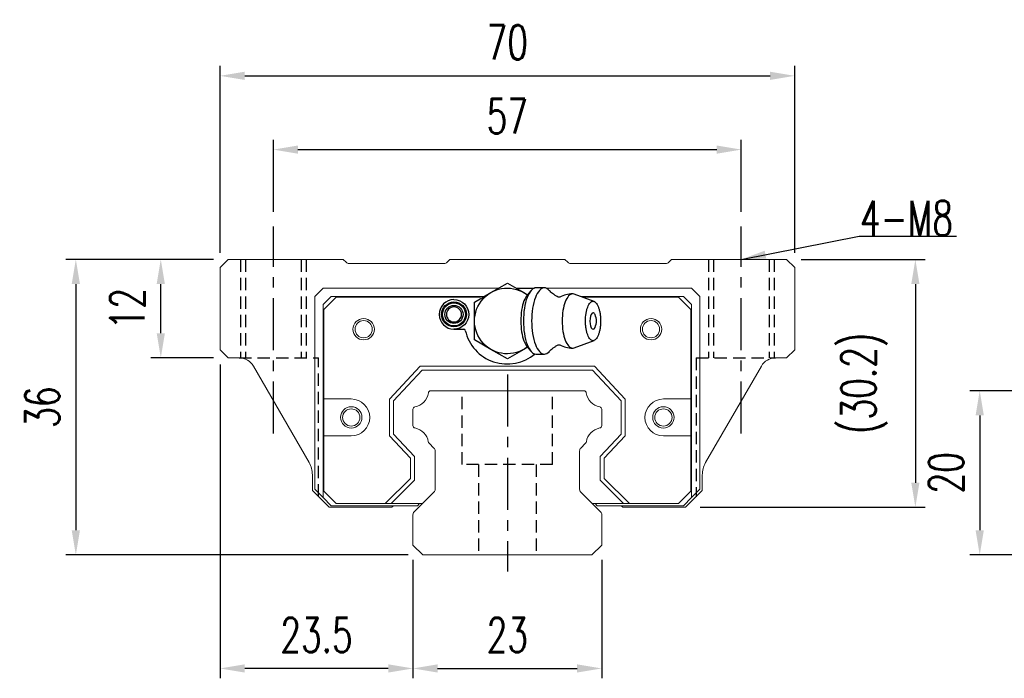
# Model space of a CAD drawing. Header units: millimetres. Extents: x 40 to 336, y 365 to 480.
# Tile 1 of 54: x 40 to 160, y 371 to 452. Entities that reach past the tile are written whole.
import ezdxf

# ---------------------------------------------------------------- set-up
doc = ezdxf.new("R2010")
doc.units = ezdxf.units.MM
doc.header["$PDSIZE"] = -1
doc.linetypes.add('CENTER', pattern=[10.16, 6.35, -1.27, 1.27, -1.27])
doc.linetypes.add('DASHED', pattern=[0.75, 0.5, -0.25])
for name, color, linetype in [('2', 7, 'Continuous'), ('CL', 1, 'CENTER'), ('DIM', 4, 'Continuous'), ('HID', 2, 'DASHED'), ('OUT', 3, 'Continuous')]:
    doc.layers.add(name, color=color, linetype=linetype)
doc.styles.add('DIM-7', font='SIMPLEX.shx', dxfattribs={"width": 0.7, "bigfont": 'chineset.shx'})
doc.dimstyles.new('CNS', dxfattribs={"dimtxt": 3.5, "dimasz": 2.5, "dimexe": 1, "dimexo": 1.5, "dimgap": 0.09, "dimtad": 0, "dimdsep": 46, "dimtxsty": 'DIM-7', "dimcen": 0.09, "dimclrd": 1, "dimclre": 1, "dimclrt": 4, "dimadec": 0, "dimazin": 0, "dimtfac": 1, "dimtix": 1, "dimtmove": 2, "dimatfit": 3, "dimfxl": 1, "dimtvp": 0.971429, "dimtolj": 1, "dimarcsym": 0})

# ---------------------------------------------------------------- blocks, each defined once
blk = doc.blocks.new('*D21')
at = {"layer": 'DEFPOINTS', "color": 0, "transparency": 16777216}
for p in [(162.86, 406.37), (156.59, 386.37), (162.86, 386.37)]:
    blk.add_point(p, dxfattribs=at)
at = {"layer": 'DIM', "color": 7, "lineweight": -2, "transparency": 16777216}
for p, q in [((161.06, 406.37), (155.39, 406.37)), ((156.59, 403.37), (156.59, 389.37)), ((161.06, 386.37), (155.39, 386.37))]:
    blk.add_line(p, q, dxfattribs=at)
at = {"layer": 'DIM', "color": 7, "transparency": 16777216}
for points in [[(156.09, 403.37), (157.09, 403.37), (156.59, 406.37)], [(156.09, 389.37), (157.09, 389.37), (156.59, 386.37)]]:
    blk.add_solid(points, dxfattribs=at)
at = {"layer": 'DIM', "color": 7, "transparency": 16777216, "insert": (152.51, 396.37), "char_height": 4.2, "attachment_point": 5, "rotation": 90, "style": 'DIM-7'}
blk.add_mtext('\\A1;20', dxfattribs=at)
blk = doc.blocks.new('*D30')
at = {"layer": 'DEFPOINTS', "color": 0, "transparency": 16777216}
for p in [(134.06, 444.73), (64.06, 421.36), (134.06, 421.36)]:
    blk.add_point(p, dxfattribs=at)
at = {"layer": 'DIM', "color": 7, "lineweight": -2, "transparency": 16777216}
for p, q in [((64.06, 423.16), (64.06, 445.93)), ((134.06, 423.16), (134.06, 445.93)), ((67.06, 444.73), (131.06, 444.73))]:
    blk.add_line(p, q, dxfattribs=at)
at = {"layer": 'DIM', "color": 7, "transparency": 16777216}
for points in [[(67.06, 445.23), (67.06, 444.23), (64.06, 444.73)], [(131.06, 445.23), (131.06, 444.23), (134.06, 444.73)]]:
    blk.add_solid(points, dxfattribs=at)
at = {"layer": 'DIM', "color": 7, "transparency": 16777216, "insert": (99.06, 448.81), "char_height": 4.2, "attachment_point": 5, "style": 'DIM-7'}
blk.add_mtext('\\A1;70', dxfattribs=at)
blk = doc.blocks.new('*D31')
at = {"layer": 'DEFPOINTS', "color": 0, "transparency": 16777216}
for p in [(127.55, 435.74), (70.55, 426.37), (127.55, 426.37)]:
    blk.add_point(p, dxfattribs=at)
at = {"layer": 'DIM', "color": 7, "lineweight": -2, "transparency": 16777216}
for p, q in [((70.55, 428.17), (70.55, 436.94)), ((127.55, 428.17), (127.55, 436.94)), ((73.55, 435.74), (124.55, 435.74))]:
    blk.add_line(p, q, dxfattribs=at)
at = {"layer": 'DIM', "color": 7, "transparency": 16777216}
for points in [[(73.55, 436.24), (73.55, 435.24), (70.55, 435.74)], [(124.55, 436.24), (124.55, 435.24), (127.55, 435.74)]]:
    blk.add_solid(points, dxfattribs=at)
at = {"layer": 'DIM', "color": 7, "transparency": 16777216, "insert": (99.05, 439.82), "char_height": 4.2, "attachment_point": 5, "style": 'DIM-7'}
blk.add_mtext('\\A1;57', dxfattribs=at)
blk = doc.blocks.new('*D32')
at = {"layer": 'DEFPOINTS', "color": 0, "transparency": 16777216}
for p in [(87.55, 387.57), (110.55, 387.57), (110.55, 372.54)]:
    blk.add_point(p, dxfattribs=at)
at = {"layer": 'DIM', "color": 7, "lineweight": -2, "transparency": 16777216}
for p, q in [((87.55, 385.77), (87.55, 371.34)), ((110.55, 385.77), (110.55, 371.34)), ((90.55, 372.54), (107.55, 372.54))]:
    blk.add_line(p, q, dxfattribs=at)
at = {"layer": 'DIM', "color": 7, "transparency": 16777216}
for points in [[(90.55, 373.04), (90.55, 372.04), (87.55, 372.54)], [(107.55, 373.04), (107.55, 372.04), (110.55, 372.54)]]:
    blk.add_solid(points, dxfattribs=at)
at = {"layer": 'DIM', "color": 7, "transparency": 16777216, "insert": (99.05, 376.62), "char_height": 4.2, "attachment_point": 5, "style": 'DIM-7'}
blk.add_mtext('\\A1;23', dxfattribs=at)
blk = doc.blocks.new('*D33')
at = {"layer": 'DEFPOINTS', "color": 0, "transparency": 16777216}
for p in [(56.84, 422.37), (65.06, 422.37), (65.06, 410.37)]:
    blk.add_point(p, dxfattribs=at)
at = {"layer": 'DIM', "color": 7, "lineweight": -2, "transparency": 16777216}
for p, q in [((63.26, 422.37), (55.64, 422.37)), ((56.84, 413.37), (56.84, 419.37)), ((63.26, 410.37), (55.64, 410.37))]:
    blk.add_line(p, q, dxfattribs=at)
at = {"layer": 'DIM', "color": 7, "transparency": 16777216}
for points in [[(56.34, 419.37), (57.34, 419.37), (56.84, 422.37)], [(56.34, 413.37), (57.34, 413.37), (56.84, 410.37)]]:
    blk.add_solid(points, dxfattribs=at)
at = {"layer": 'DIM', "color": 7, "transparency": 16777216, "insert": (52.76, 416.37), "char_height": 4.2, "attachment_point": 5, "rotation": 90, "style": 'DIM-7'}
blk.add_mtext('\\A1;12', dxfattribs=at)
blk = doc.blocks.new('*D34')
at = {"layer": 'DEFPOINTS', "color": 0, "transparency": 16777216}
for p in [(133.06, 422.37), (120.75, 392.17), (148.75, 392.17)]:
    blk.add_point(p, dxfattribs=at)
at = {"layer": 'DIM', "color": 7, "lineweight": -2, "transparency": 16777216}
for p, q in [((134.86, 422.37), (149.95, 422.37)), ((148.75, 419.37), (148.75, 395.17)), ((122.55, 392.17), (149.95, 392.17))]:
    blk.add_line(p, q, dxfattribs=at)
at = {"layer": 'DIM', "color": 7, "transparency": 16777216}
for points in [[(148.25, 419.37), (149.25, 419.37), (148.75, 422.37)], [(148.25, 395.17), (149.25, 395.17), (148.75, 392.17)]]:
    blk.add_solid(points, dxfattribs=at)
at = {"layer": 'DIM', "color": 7, "transparency": 16777216, "insert": (142.53, 407.27), "char_height": 4.2, "attachment_point": 5, "rotation": 90, "style": 'DIM-7'}
blk.add_mtext('\\A1;(30.2)', dxfattribs=at)
blk = doc.blocks.new('*D35')
at = {"layer": 'DEFPOINTS', "color": 0, "transparency": 16777216}
for p in [(65.06, 422.37), (46.49, 386.37), (88.76, 386.37)]:
    blk.add_point(p, dxfattribs=at)
at = {"layer": 'DIM', "color": 7, "lineweight": -2, "transparency": 16777216}
for p, q in [((63.26, 422.37), (45.29, 422.37)), ((46.49, 419.37), (46.49, 389.37)), ((86.96, 386.37), (45.29, 386.37))]:
    blk.add_line(p, q, dxfattribs=at)
at = {"layer": 'DIM', "color": 7, "transparency": 16777216}
for points in [[(45.99, 419.37), (46.99, 419.37), (46.49, 422.37)], [(45.99, 389.37), (46.99, 389.37), (46.49, 386.37)]]:
    blk.add_solid(points, dxfattribs=at)
at = {"layer": 'DIM', "color": 7, "transparency": 16777216, "insert": (42.41, 404.37), "char_height": 4.2, "attachment_point": 5, "rotation": 90, "style": 'DIM-7'}
blk.add_mtext('\\A1;36', dxfattribs=at)
blk = doc.blocks.new('*D36')
at = {"layer": 'DEFPOINTS', "color": 0, "transparency": 16777216}
for p in [(64.06, 411.37), (87.55, 387.57), (64.06, 372.54)]:
    blk.add_point(p, dxfattribs=at)
at = {"layer": 'DIM', "color": 7, "lineweight": -2, "transparency": 16777216}
for p, q in [((64.06, 409.57), (64.06, 371.34)), ((87.55, 385.77), (87.55, 371.34)), ((84.55, 372.54), (67.06, 372.54))]:
    blk.add_line(p, q, dxfattribs=at)
at = {"layer": 'DIM', "color": 7, "transparency": 16777216}
for points in [[(67.06, 373.04), (67.06, 372.04), (64.06, 372.54)], [(84.55, 373.04), (84.55, 372.04), (87.55, 372.54)]]:
    blk.add_solid(points, dxfattribs=at)
at = {"layer": 'DIM', "color": 7, "transparency": 16777216, "insert": (75.8, 376.62), "char_height": 4.2, "attachment_point": 5, "style": 'DIM-7'}
blk.add_mtext('\\A1;23.5', dxfattribs=at)

msp = doc.modelspace()

# ---------------------------------------------------------------- linework, layer by layer
at = {"layer": '2', "color": 0, "linetype": 'Continuous'}
for p, q in [((97.051, 418.331), (99.051, 419.485)), ((99.051, 419.485), (101.051, 418.331)), ((100.122, 418.867), (102.341, 418.867)), ((103.559, 418.908), (102.558, 418.908)), ((104.132, 418.617), (104.13, 418.617)), ((95.051, 417.176), (97.051, 418.331)), ((101.051, 418.331), (101.513, 418.064)), ((101.913, 418.54), (101.457, 417.998)), ((109.62, 417.243), (107.174, 418.134)), ((95.051, 414.867), (95.051, 417.176)), ((92.551, 413.867), (93.734, 413.867)), ((95.051, 412.557), (95.051, 414.867)), ((97.051, 411.403), (95.051, 412.557)), ((99.051, 410.248), (97.051, 411.403)), ((101.051, 411.403), (99.051, 410.248)), ((101.513, 411.669), (101.051, 411.403)), ((101.457, 411.736), (101.913, 411.193)), ((107.174, 411.6), (109.62, 412.491)), ((102.558, 410.825), (103.559, 410.825))]:
    msp.add_line(p, q, dxfattribs=at)
at = {"layer": '2', "color": 0, "linetype": 'Continuous', "extrusion": (0, 0, -1)}
for centre, radius, start, end in [((-99.051, 414.867), 4, 232.1994, 127.57717), ((-92.551, 415.667), 1.8, 90, 270), ((-92.551, 415.667), 1.515, 270, 90), ((-92.551, 415.667), 1.4, 270, 90), ((-92.551, 415.667), 1.1, 270, 90), ((-92.551, 415.667), 1.515, 90, 270), ((-92.551, 415.667), 1.4, 90, 270), ((-92.551, 415.667), 1.1, 90, 270)]:
    msp.add_arc(centre, radius, start, end, dxfattribs=at)
at = {"layer": '2', "color": 0, "linetype": 'Continuous'}
for centre, radius, start, end in [((92.551, 415.667), 1.8, 90, 270), ((106.996, 414.867), 3.3, 90, 118.26666), ((92.551, 415.667), 0.918, 90, 270), ((92.551, 415.667), 0.918, 270, 90), ((108.09, 414.867), 1.817, 334.63704, 25.36296), ((93.734, 413.667), 0.2, 12.71981, 90), ((99.051, 414.867), 5.25, 192.71981, 310.13982), ((106.996, 414.867), 3.3, 241.72374, 269.99834)]:
    msp.add_arc(centre, radius, start, end, dxfattribs=at)
for start_param, end_param in [(0, 3.8206669), (5.6040117, 6.2831853)]:
    msp.add_ellipse((109.491, 414.867), major_axis=(0, 1), ratio=0.382683, start_param=start_param, end_param=end_param, dxfattribs=at)
for points, knots in [([(102.558, 418.908), (102.153, 418.908), (101.751, 418.473), (101.178, 416.976), (101.011, 415.925), (101.011, 414.867)], [0, 0, 0, 0, 0.5, 0.5, 1, 1, 1, 1]), ([(104.165, 418.581), (103.974, 418.793), (103.767, 418.908), (103.154, 418.908), (102.752, 418.473), (102.179, 416.976), (102.012, 415.925), (102.012, 414.867)], [0, 0, 0, 0, 0.204178, 0.204178, 0.602089, 0.602089, 1, 1, 1, 1]), ([(105.249, 417.775), (105.15, 417.825), (104.949, 417.935), (104.678, 418.119), (104.444, 418.307), (104.276, 418.465), (104.197, 418.551), (104.168, 418.584)], [0, 0, 0, 0, 0.2043584, 0.4374743, 0.6573003, 0.8634903, 1, 1, 1, 1]), ([(101.461, 417.999), (101.318, 417.829), (101.186, 417.593), (100.831, 416.665), (100.689, 415.769), (100.689, 414.867)], [0, 0, 0, 0, 0.3133047, 0.3133047, 1, 1, 1, 1]), ([(105.431, 417.772), (105.432, 417.772), (105.431, 417.772), (105.387, 417.755), (105.313, 417.752), (105.257, 417.769), (105.252, 417.771), (105.252, 417.771)], [0, 0, 0, 0, 0.0733162, 0.3263169, 0.6168838, 0.8870475, 1, 1, 1, 1]), ([(107.171, 418.134), (107.113, 418.156), (107.055, 418.167), (106.666, 418.167), (106.337, 417.811), (105.869, 416.589), (105.733, 415.731), (105.733, 414.867)], [0, 0, 0, 0, 0.0810935, 0.0810935, 0.5405467, 0.5405467, 1, 1, 1, 1]), ([(108.572, 414.867), (108.572, 414.709), (108.584, 414.396), (108.637, 413.942), (108.722, 413.525), (108.837, 413.159), (108.977, 412.858), (109.137, 412.635), (109.31, 412.498), (109.491, 412.451), (109.671, 412.498), (109.844, 412.635), (110.004, 412.858), (110.144, 413.159), (110.259, 413.525), (110.345, 413.942), (110.397, 414.395), (110.415, 414.867), (110.397, 415.338), (110.345, 415.791), (110.259, 416.209), (110.144, 416.575), (110.004, 416.875), (109.844, 417.098), (109.671, 417.236), (109.491, 417.282), (109.31, 417.236), (109.137, 417.098), (108.977, 416.875), (108.837, 416.575), (108.722, 416.208), (108.608, 415.654), (108.572, 415.18), (108.572, 414.867)], [0, 0, 0, 0, 0.0312594, 0.0625188, 0.0937782, 0.1250376, 0.156297, 0.1875564, 0.2188159, 0.2500753, 0.2813347, 0.3125941, 0.3438535, 0.3751129, 0.4063723, 0.4376317, 0.4688911, 0.5001505, 0.5314099, 0.5626693, 0.5939287, 0.6251882, 0.6564476, 0.687707, 0.7189664, 0.7502258, 0.7814852, 0.8127446, 0.844004, 0.8752634, 0.9065228, 0.9377822, 1, 1, 1, 1]), ([(100.689, 414.867), (100.689, 413.965), (100.831, 413.069), (101.186, 412.14), (101.318, 411.904), (101.461, 411.734)], [0, 0, 0, 0, 0.6866953, 0.6866953, 1, 1, 1, 1]), ([(101.011, 414.867), (101.011, 413.809), (101.178, 412.757), (101.751, 411.261), (102.153, 410.825), (102.558, 410.825)], [0, 0, 0, 0, 0.5, 0.5, 1, 1, 1, 1]), ([(102.012, 414.867), (102.012, 413.809), (102.179, 412.757), (102.752, 411.261), (103.154, 410.825), (103.767, 410.825), (103.974, 410.94), (104.166, 411.153)], [0, 0, 0, 0, 0.3978318, 0.3978318, 0.7956637, 0.7956637, 1, 1, 1, 1]), ([(105.733, 414.867), (105.733, 414.003), (105.869, 413.144), (106.337, 411.922), (106.666, 411.567), (107.055, 411.567), (107.113, 411.578), (107.171, 411.599)], [0, 0, 0, 0, 0.4594533, 0.4594533, 0.9189065, 0.9189065, 1, 1, 1, 1]), ([(104.169, 411.15), (104.186, 411.17), (104.249, 411.241), (104.402, 411.389), (104.638, 411.585), (104.923, 411.783), (105.139, 411.903), (105.249, 411.959)], [0, 0, 0, 0, 0.0852239, 0.2986763, 0.5272696, 0.7723838, 1, 1, 1, 1]), ([(105.252, 411.962), (105.253, 411.963), (105.262, 411.967), (105.326, 411.983), (105.4, 411.977), (105.437, 411.958), (105.434, 411.96), (105.434, 411.96)], [0, 0, 0, 0, 0.1544133, 0.4194337, 0.7435623, 0.9927018, 1, 1, 1, 1])]:
    msp.add_open_spline(points, degree=3, knots=knots, dxfattribs=at)
at = {"layer": 'CL', "color": 0}
for p, q in [((70.551, 401.151), (70.551, 426.367)), ((127.551, 401.151), (127.551, 426.367)), ((99.058, 408.367), (99.058, 384.367))]:
    msp.add_line(p, q, dxfattribs=at)
at = {"layer": 'HID', "color": 0, "ltscale": 3}
for p, q in [((66.551, 422.367), (66.551, 410.367)), ((67.151, 422.367), (67.151, 410.367)), ((73.951, 422.367), (73.951, 410.367)), ((74.551, 422.367), (74.551, 410.367)), ((123.551, 422.367), (123.551, 410.367)), ((124.151, 422.367), (124.151, 410.367)), ((130.951, 422.367), (130.951, 410.367)), ((131.551, 422.367), (131.551, 410.367)), ((66.385, 410.367), (76.051, 410.367)), ((76.051, 393.474), (76.051, 410.367)), ((122.051, 410.367), (122.051, 393.46)), ((122.051, 410.367), (131.717, 410.367)), ((93.558, 397.367), (93.558, 406.367)), ((104.558, 397.367), (104.558, 406.367)), ((104.558, 397.367), (93.558, 397.367)), ((95.558, 397.367), (95.558, 386.367)), ((102.558, 397.367), (102.558, 386.367))]:
    msp.add_line(p, q, dxfattribs=at)
at = {"layer": 'OUT', "color": 0, "linetype": 'Continuous', "lineweight": 15}
for p, q in [((64.104, 421.413), (65.058, 422.367)), ((65.058, 422.367), (79.058, 422.367)), ((79.058, 422.367), (79.411, 422.013)), ((91.704, 422.013), (92.058, 422.367)), ((92.058, 422.367), (106.058, 422.367)), ((106.058, 422.367), (106.411, 422.013)), ((118.704, 422.013), (119.058, 422.367)), ((119.058, 422.367), (133.058, 422.367)), ((133.058, 422.367), (134.058, 421.367)), ((64.058, 411.367), (64.058, 421.36)), ((79.765, 421.867), (91.351, 421.867)), ((106.765, 421.867), (118.351, 421.867)), ((134.058, 421.367), (134.058, 411.367)), ((75.601, 417.867), (76.601, 418.867)), ((76.601, 418.867), (93.801, 418.867)), ((93.801, 418.867), (97.979, 418.867)), ((100.123, 418.867), (102.341, 418.867)), ((103.776, 418.867), (104.301, 418.867)), ((104.301, 418.867), (121.501, 418.867)), ((121.501, 418.867), (122.501, 417.867)), ((75.601, 394.367), (75.601, 417.867)), ((77.601, 417.867), (76.601, 416.867)), ((76.701, 416.267), (78.201, 417.767)), ((93.801, 417.867), (77.601, 417.867)), ((78.201, 417.767), (93.801, 417.767)), ((96.405, 417.867), (93.801, 417.867)), ((93.801, 417.767), (95.801, 417.767)), ((120.501, 417.867), (107.907, 417.867)), ((108.182, 417.767), (119.901, 417.767)), ((119.901, 417.767), (121.401, 416.267)), ((121.501, 416.867), (120.501, 417.867)), ((122.501, 417.867), (122.501, 394.367)), ((76.601, 416.867), (76.601, 393.367)), ((76.701, 405.366), (76.701, 416.267)), ((121.401, 416.267), (121.401, 405.366)), ((121.501, 393.367), (121.501, 416.867)), ((65.058, 410.367), (64.058, 411.367)), ((134.058, 411.367), (133.058, 410.367)), ((66.392, 410.367), (65.058, 410.367)), ((133.058, 410.367), (131.724, 410.367)), ((74.899, 397.632), (68.124, 409.367)), ((84.701, 405.347), (88.449, 409.367)), ((88.449, 409.367), (109.653, 409.367)), ((109.653, 409.367), (113.401, 405.347)), ((129.992, 409.367), (123.203, 397.608)), ((88.666, 408.867), (85.201, 405.15)), ((109.435, 408.867), (88.666, 408.867)), ((112.901, 405.15), (109.435, 408.867)), ((89.727, 406.367), (108.374, 406.367)), ((76.701, 400.866), (76.701, 405.366)), ((80.039, 405.366), (76.701, 405.366)), ((84.701, 400.885), (84.701, 405.347)), ((85.201, 405.15), (85.201, 401.082)), ((112.901, 401.082), (112.901, 405.15)), ((113.401, 405.347), (113.401, 400.885)), ((121.401, 405.366), (118.062, 405.366)), ((121.401, 405.366), (121.401, 400.866)), ((87.551, 402.126), (87.551, 404.106)), ((110.551, 404.106), (110.551, 402.126)), ((76.701, 400.866), (80.039, 400.866)), ((76.701, 394.117), (76.701, 400.866)), ((87.251, 398.151), (84.701, 400.885)), ((85.201, 401.082), (87.751, 398.348)), ((110.351, 398.348), (112.901, 401.082)), ((113.401, 400.885), (110.851, 398.151)), ((118.062, 400.866), (121.401, 400.866)), ((121.401, 400.866), (121.401, 394.117)), ((90.104, 399.393), (89.51, 399.987)), ((108.591, 399.987), (107.997, 399.393)), ((87.751, 398.348), (87.751, 395.485)), ((90.251, 394.374), (90.251, 399.04)), ((107.851, 399.04), (107.851, 394.374)), ((110.351, 395.485), (110.351, 398.348)), ((87.251, 395.692), (87.251, 398.151)), ((110.851, 398.151), (110.851, 395.692)), ((75.301, 396.132), (75.301, 394.217)), ((122.801, 394.217), (122.801, 396.108)), ((84.175, 392.617), (87.251, 395.692)), ((87.751, 395.485), (84.882, 392.617)), ((113.219, 392.617), (110.351, 395.485)), ((110.851, 395.692), (113.926, 392.617)), ((75.301, 394.217), (77.351, 392.167)), ((76.601, 393.367), (75.601, 394.367)), ((78.201, 392.617), (76.701, 394.117)), ((87.697, 391.613), (90.104, 394.02)), ((107.997, 394.02), (110.404, 391.613)), ((121.401, 394.117), (119.901, 392.617)), ((120.751, 392.167), (122.801, 394.217)), ((122.501, 394.367), (121.501, 393.367)), ((76.601, 393.367), (77.601, 392.367)), ((77.601, 392.367), (88.097, 392.367)), ((84.175, 392.617), (78.201, 392.617)), ((88.701, 392.617), (84.175, 392.617)), ((88.701, 392.617), (84.882, 392.617)), ((84.989, 392.167), (85.189, 392.367)), ((88.347, 392.617), (88.097, 392.367)), ((113.219, 392.617), (109.401, 392.617)), ((113.926, 392.617), (109.401, 392.617)), ((110.004, 392.367), (109.754, 392.617)), ((110.004, 392.367), (120.501, 392.367)), ((112.913, 392.367), (113.113, 392.167)), ((119.901, 392.617), (113.926, 392.617)), ((120.501, 392.367), (121.501, 393.367)), ((77.351, 392.167), (84.989, 392.167)), ((87.551, 387.567), (87.551, 391.26)), ((110.551, 391.26), (110.551, 387.567)), ((113.113, 392.167), (120.751, 392.167)), ((88.765, 386.367), (87.551, 387.567)), ((110.551, 387.567), (109.336, 386.367)), ((109.351, 386.367), (88.765, 386.367))]:
    msp.add_line(p, q, dxfattribs=at)
for centre, radius in [((81.551, 413.867), 1.3), ((116.551, 413.867), 1.3), ((81.551, 413.867), 1.05), ((116.551, 413.867), 1.05), ((80.039, 403.116), 1.3), ((118.062, 403.116), 1.3), ((80.039, 403.116), 1.05), ((118.062, 403.116), 1.05)]:
    msp.add_circle(centre, radius, dxfattribs=at)
for centre, radius, start, end in [((64.458, 421.06), 0.5, 135, 143.12894), ((79.765, 422.367), 0.5, 225, 270), ((91.351, 422.367), 0.5, 270, 315), ((106.765, 422.367), 0.5, 225, 270), ((118.351, 422.367), 0.5, 270, 315), ((66.392, 408.367), 2, 30, 90), ((131.724, 408.367), 2, 90, 150), ((87.408, 406.408), 2.044, 280.87121, 351.61737), ((89.727, 406.067), 0.3, 90, 171.61737), ((108.374, 406.067), 0.3, 8.38263, 90), ((110.693, 406.408), 2.044, 188.38263, 259.12879), ((80.039, 403.116), 2.25, 270, 90), ((87.851, 404.106), 0.3, 100.87121, 180.00001), ((110.251, 404.106), 0.3, 359.99999, 79.12879), ((118.062, 403.116), 2.25, 90, 270), ((87.851, 402.126), 0.3, 179.99999, 259.12866), ((87.408, 399.824), 2.044, 9.2089, 79.12866), ((110.693, 399.824), 2.044, 100.87134, 170.79109), ((110.251, 402.126), 0.3, 280.87134, 0.00001), ((89.722, 400.199), 0.3, 189.20891, 225), ((89.751, 399.04), 0.5, 0, 45), ((108.351, 399.04), 0.5, 135, 180.00001), ((108.379, 400.199), 0.3, 315, 350.79109), ((72.301, 396.132), 3, 0, 30), ((125.801, 396.108), 3, 150, 180), ((89.751, 394.374), 0.5, 315, 360), ((108.351, 394.374), 0.5, 179.99999, 225), ((88.051, 391.26), 0.5, 135, 180.00001), ((110.051, 391.26), 0.5, 0, 45)]:
    msp.add_arc(centre, radius, start, end, dxfattribs=at)

# ---------------------------------------------------------------- texts
at = {"layer": 'DIM', "color": 0, "insert": (142.001, 425.293), "char_height": 4.2, "attachment_point": 7, "style": 'DIM-7'}
msp.add_mtext('\\A1;4-M8', dxfattribs=at)

# ---------------------------------------------------------------- dimensions: what is measured, and where the dimension line sits
at = {"layer": 'DIM', "color": 0}
for base, p1, p2, override, picture, middle in [((134.058, 444.733), (64.058, 421.36), (134.058, 421.36), {"dimscale": 1.2, "dimclrd": 7, "dimclre": 7, "dimclrt": 7}, '*D30', (99.058, 448.813)), ((127.551, 435.738), (70.551, 426.367), (127.551, 426.367), {"dimscale": 1.2, "dimclrd": 7, "dimclre": 7, "dimclrt": 7}, '*D31', (99.051, 439.818)), ((64.058, 372.538), (87.551, 387.567), (64.058, 411.367), {"dimscale": 1.2, "dimdec": 1, "dimclrd": 7, "dimclre": 7, "dimclrt": 7}, '*D36', (75.804, 376.618)), ((110.551, 372.538), (87.551, 387.567), (110.551, 387.567), {"dimscale": 1.2, "dimclrd": 7, "dimclre": 7, "dimclrt": 7}, '*D32', (99.051, 376.618))]:
    dim = msp.add_linear_dim(base=base, p1=p1, p2=p2, dimstyle='CNS', override=override, dxfattribs=at)
    dim.commit()
    dim.dimension.update_dxf_attribs({"geometry": picture, "text_midpoint": middle})
for base, p1, p2, picture, middle in [((46.489, 386.367), (65.058, 422.367), (88.765, 386.367), '*D35', (42.409, 404.367)), ((56.844, 422.367), (65.058, 410.367), (65.058, 422.367), '*D33', (52.764, 416.367)), ((156.592, 386.367), (162.863, 406.367), (162.863, 386.367), '*D21', (152.512, 396.367))]:
    dim = msp.add_linear_dim(base=base, p1=p1, p2=p2, angle=90, dimstyle='CNS', override={"dimscale": 1.2, "dimclrd": 7, "dimclre": 7, "dimclrt": 7}, dxfattribs=at)
    dim.commit()
    dim.dimension.update_dxf_attribs({"geometry": picture, "text_midpoint": middle})
dim = msp.add_linear_dim(base=(148.75, 392.167), p1=(133.058, 422.367), p2=(120.751, 392.167), angle=90, text='(<>)', dimstyle='CNS', override={"dimscale": 1.2, "dimclrd": 7, "dimclre": 7, "dimclrt": 7}, dxfattribs=at)
dim.commit()
dim.dimension.update_dxf_attribs({"geometry": '*D34', "text_midpoint": (142.533, 407.267)})

# ---------------------------------------------------------------- leaders
at = {"layer": 'DIM', "color": 0, "annotation_type": 0, "has_hookline": 1, "hookline_direction": 0, "text_width": 11.76}
msp.add_leader([(127.551, 422.367), (141.893, 425.185)], dimstyle='CNS', override={"dimscale": 1.2, "dimgap": 0.09, "dimtad": 1, "dimclrd": 7, "dimclre": 4}, dxfattribs=at)

doc.saveas('drawing.dxf')
